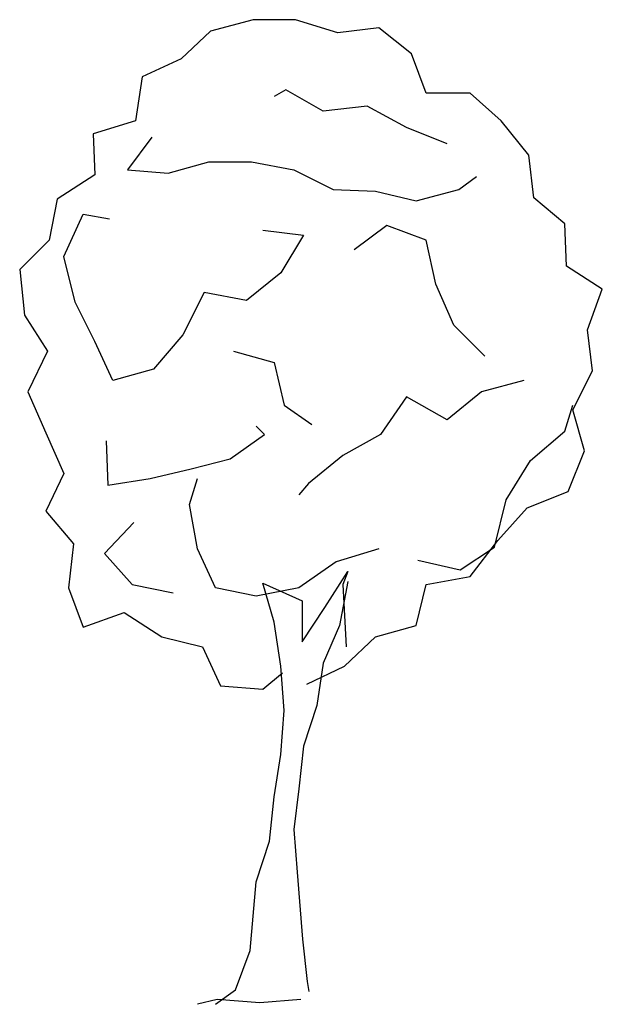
# Model space of a CAD drawing. Extents: x -1.49 to 2.08, y 0.01 to 6.05.
import ezdxf

# ---------------------------------------------------------------- set-up
doc = ezdxf.new("R2010")
doc.units = 0
doc.header["$MEASUREMENT"] = 0
doc.layers.add('ARBOL', color=76, linetype='CONTINUOUS')

msp = doc.modelspace()

# ---------------------------------------------------------------- linework, layer by layer
at = {"layer": 'ARBOL'}
for points in [[(0.268, 1.975), (0.498, 2.085), (0.688, 2.265), (0.938, 2.335), (0.998, 2.585), (1.268, 2.635), (1.438, 2.855), (1.618, 3.055), (1.868, 3.155), (1.968, 3.405), (1.898, 3.655), (2.018, 3.895), (1.988, 4.145), (2.078, 4.395), (1.858, 4.535), (1.848, 4.795), (1.658, 4.955), (1.628, 5.215), (1.458, 5.425), (1.268, 5.595), (0.998, 5.595), (0.908, 5.835), (0.708, 5.995), (0.458, 5.965), (0.198, 6.045), (-0.062, 6.045), (-0.322, 5.975), (-0.502, 5.805), (-0.742, 5.695), (-0.782, 5.425), (-1.042, 5.345), (-1.032, 5.095), (-1.262, 4.945), (-1.312, 4.695), (-1.492, 4.515), (-1.462, 4.235), (-1.322, 4.015), (-1.442, 3.765), (-1.332, 3.515), (-1.222, 3.265), (-1.332, 3.035), (-1.162, 2.835), (-1.192, 2.565), (-1.102, 2.325), (-0.852, 2.415), (-0.622, 2.265), (-0.372, 2.205), (-0.262, 1.965), (-0.002, 1.945), (0.118, 2.045)], [(1.128, 5.285), (0.878, 5.385), (0.638, 5.515), (0.368, 5.485), (0.138, 5.615), (0.068, 5.575)], [(-0.682, 5.325), (-0.832, 5.125), (-0.582, 5.105), (-0.332, 5.175), (-0.072, 5.175), (0.188, 5.125), (0.428, 5.005), (0.688, 4.995), (0.938, 4.935), (1.198, 5.005), (1.308, 5.085)], [(-0.002, 4.755), (0.248, 4.725), (0.108, 4.495), (-0.102, 4.325), (-0.362, 4.375), (-0.492, 4.115), (-0.672, 3.905), (-0.922, 3.835), (-1.032, 4.075), (-1.152, 4.315), (-1.222, 4.595), (-1.102, 4.855), (-0.942, 4.825)], [(1.358, 3.985), (1.168, 4.175), (1.058, 4.425), (0.998, 4.695), (0.758, 4.785), (0.558, 4.635)], [(-0.182, 4.015), (0.068, 3.945), (0.128, 3.685), (0.298, 3.565)], [(1.598, 3.835), (1.338, 3.765), (1.128, 3.595), (0.878, 3.735), (0.718, 3.505), (0.488, 3.375), (0.278, 3.205), (0.218, 3.135)], [(0.948, 2.735), (1.208, 2.675), (1.418, 2.815), (1.488, 3.105), (1.638, 3.345), (1.848, 3.525), (1.898, 3.685)], [(-0.962, 3.465), (-0.952, 3.195), (-0.692, 3.235), (-0.442, 3.295), (-0.202, 3.355), (0.008, 3.505), (-0.042, 3.555)], [(0.708, 2.805), (0.448, 2.725), (0.218, 2.565), (-0.042, 2.515), (-0.292, 2.565), (-0.402, 2.805), (-0.452, 3.075), (-0.402, 3.235)], [(-0.792, 2.965), (-0.972, 2.775), (-0.802, 2.585), (-0.552, 2.535), (-0.552, 2.535)], [(-0.292, 0.015), (-0.1698, 0.1037), (-0.0798, 0.3437), (-0.042, 0.765), (0.038, 1.015), (0.068, 1.285), (0.108, 1.545), (0.128, 1.815), (0.108, 2.085), (0.068, 2.355), (-0.002, 2.595), (0.238, 2.485), (0.238, 2.235), (0.378, 2.445), (0.518, 2.665), (0.488, 2.585)], [(0.518, 2.605), (0.468, 2.335), (0.368, 2.105), (0.328, 1.845), (0.248, 1.595), (0.218, 1.335), (0.188, 1.085), (0.208, 0.825), (0.2402, 0.4137), (0.2702, 0.1537), (0.2802, 0.0937)], [(0.488, 2.585), (0.508, 2.205)], [(0.2302, 0.0437), (-0.0198, 0.0237), (-0.282, 0.045), (-0.402, 0.015)]]:
    msp.add_lwpolyline(points, dxfattribs=at)

doc.saveas('drawing.dxf')
